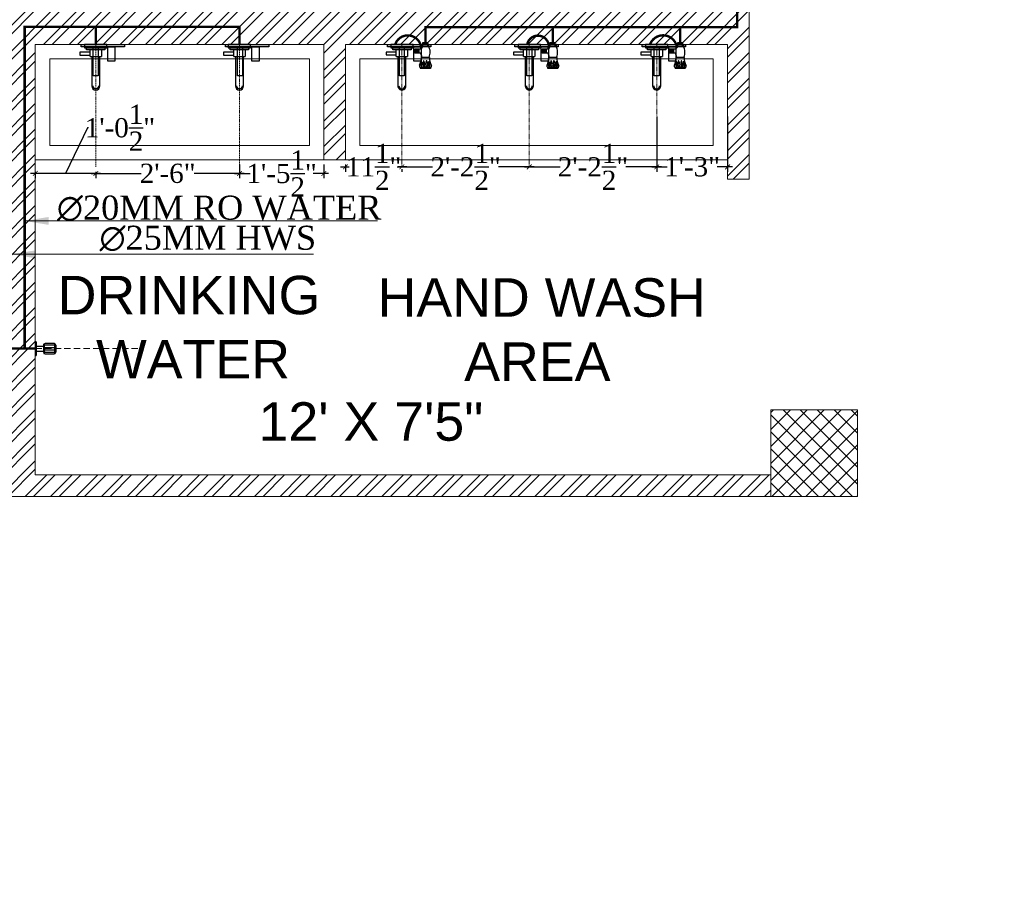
# Model space of a CAD drawing. Header units: inches. Extents: x 119662 to 158499, y 12149 to 20675.
# Tile 81 of 97: x 125035 to 125240, y 19256 to 19440. Entities that reach past the tile are written whole.
import ezdxf

# ---------------------------------------------------------------- set-up
doc = ezdxf.new("R2010")
doc.units = ezdxf.units.IN
doc.header["$MEASUREMENT"] = 0
doc.header["$PDMODE"] = 34
doc.linetypes.add('DASHED2', pattern=[0.375, 0.25, -0.125])
for name, color, linetype, lineweight in [('CENTER', 46, 'DASHED2', 9), ('PD_BRICK WALL_115', 134, 'Continuous', 30), ('PD_COLUMN', 2, 'Continuous', 60), ('PD_FIXTURE', 21, 'Continuous', 25), ('PD_HATCH', 45, 'Continuous', 9), ('PL. FICTURE', 4, 'Continuous', 25), ('PP RO ', 4, 'Continuous', 0), ('PP-Domestic  Cold Water Supply', 5, 'Continuous', 25), ('PP-TEXT', 7, 'Continuous', 40), ('RO WATER ', 4, 'Continuous', 15)]:
    doc.layers.add(name, color=color, linetype=linetype, lineweight=lineweight)
doc.layers.add('PD_025_TEXT', color=61, linetype='Continuous')
doc.layers.add('PP--DIM', color=7, linetype='Continuous')
doc.styles.add('MtX_Times_New_Roman', font='times.ttf')
doc.styles.add('style1', font='arial.ttf', dxfattribs={"height": 500})
doc.styles.add('TIMES NEW ROMAN', font='times.ttf', dxfattribs={"height": 4})
doc.dimstyles.new('PP-DIM', dxfattribs={"dimtxt": 4, "dimasz": 1, "dimexe": 1, "dimexo": 1, "dimgap": 0.09, "dimtad": 0, "dimdec": 1, "dimzin": 0, "dimdsep": 46, "dimlunit": 4, "dimtxsty": 'TIMES NEW ROMAN', "dimblk": 'ARCHTICK', "dimcen": 0.09, "dimdle": 1, "dimclrd": 256, "dimclre": 256, "dimclrt": 256, "dimadec": 0, "dimazin": 0, "dimtfac": 1, "dimtdec": 4, "dimtofl": 0, "dimtmove": 1, "dimatfit": 3, "dimfxl": 1, "dimtolj": 1, "dimtzin": 0, "dimlwd": -1, "dimlwe": -1, "dimarcsym": 0})

# ---------------------------------------------------------------- blocks, each defined once
blk = doc.blocks.new('ta0p3456')
at = {"color": 8, "ltscale": 12}
for points in [[(-4.5, 0), (4.5, 0), (4.5, -0.5), (-4.5, -0.5)], [(-1, -0.5), (-1, -6.5), (-2, -6.5), (-2, -0.5)], [(2.5, -0.5), (2.5, -3.5), (1, -3.5), (1, -0.5)]]:
    blk.add_lwpolyline(points, close=True, dxfattribs=at)
blk = doc.blocks.new('FIRST FLOOR')
at = {"layer": 'PD_HATCH', "lineweight": 5}
h = blk.add_hatch(dxfattribs=at)
h.set_pattern_fill('ANSI32', color=251, scale=10)
h.set_pattern_definition([(45, (139238.8868, 19346.3716), (-2.65165, 2.65165), []), (45, (139240.6546, 19346.3716), (-2.65165, 2.65165), [])])
h.paths.add_polyline_path([(139249.66, 19348.45), (139206.41, 19348.45), (139206.41, 19343.95), (139249.66, 19343.95)])
h.paths.add_polyline_path([(139164.41, 19348.45), (139121.16, 19348.45), (139121.16, 19343.95), (139164.41, 19343.95)], flags=17)
h.paths.add_polyline_path([(139207.66, 19260.75), (139207.66, 19265.25), (139121.16, 19265.25), (139121.16, 19420.75), (139044.16, 19420.75), (139044.16, 19364.75), (139082.16, 19364.75), (139082.16, 19369.25), (139048.66, 19369.25), (139048.66, 19416.25), (139116.66, 19416.25), (139116.66, 19369.25), (139112.16, 19369.25), (139112.16, 19364.75), (139116.66, 19364.75), (139116.66, 19316.75), (139112.16, 19316.75), (139112.16, 19312.25), (139116.66, 19312.25), (139116.66, 19265.25), (139060.66, 19265.25), (139060.66, 19260.75), (139194.16, 19260.75), (139194.16, 19254.75), (139198.66, 19254.75), (139198.66, 19260.75)])
h.paths.add_polyline_path([(139249.66, 19265.25), (139249.66, 19260.75), (139411.66, 19260.75), (139411.66, 19265.25), (139258.66, 19265.25), (139258.66, 19354.75), (139318.66, 19354.75), (139318.66, 19330.75), (139323.16, 19330.75), (139323.16, 19354.75), (139402.66, 19354.75), (139402.66, 19326.75), (139407.16, 19326.75), (139407.16, 19485.75), (139411.66, 19485.75), (139411.66, 19490.25), (139402.66, 19490.25), (139402.66, 19363.75), (139258.66, 19363.75), (139258.66, 19579.75), (139249.66, 19579.75)])
h = blk.add_hatch(dxfattribs=at)
h.set_pattern_fill('ANSI37', color=251, scale=20)
h.set_pattern_definition([(45, (284116.9407, 45358.2446), (-1.767766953, 1.767766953), []), (135, (284116.9407, 45358.2446), (-1.767766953, -1.767766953), [])])
h.paths.add_polyline_path([(139429.66, 19278.75), (139429.66, 19260.75), (139411.66, 19260.75), (139411.66, 19278.75)])
at = {"layer": 'PD_BRICK WALL_115', "color": 251, "lineweight": 5}
for points in [[(139411.66, 19265.25), (139258.66, 19265.25), (139258.66, 19354.75), (139318.66, 19354.75), (139318.66, 19330.75), (139323.16, 19330.75), (139323.16, 19354.75), (139402.66, 19354.75), (139402.66, 19326.75), (139407.16, 19326.75), (139407.16, 19485.75), (139411.66, 19485.75), (139411.66, 19490.25), (139402.66, 19490.25), (139402.66, 19363.75), (139258.66, 19363.75), (139258.66, 19579.75), (139249.66, 19579.75), (139249.66, 19265.25), (139249.66, 19265.25)], [(139411.66, 19260.75), (139249.66, 19260.75), (139249.66, 19265.25)]]:
    blk.add_lwpolyline(points, dxfattribs=at)
at = {"layer": 'PD_COLUMN', "color": 251, "lineweight": 5}
blk.add_lwpolyline([(139429.66, 19278.75), (139429.66, 19260.75), (139411.66, 19260.75), (139411.66, 19278.75)], close=True, dxfattribs=at)
at = {"layer": 'PD_FIXTURE', "color": 251, "lineweight": 5, "ltscale": 12}
for p, q in [((139318.66, 19330.75), (139258.66, 19330.75)), ((139402.66, 19330.75), (139323.16, 19330.75))]:
    blk.add_line(p, q, dxfattribs=at)
for points in [[(139261.66, 19333.75), (139315.66, 19333.75), (139315.66, 19351.75), (139261.66, 19351.75)], [(139326.16, 19333.75), (139399.66, 19333.75), (139399.66, 19351.75), (139326.16, 19351.75)]]:
    blk.add_lwpolyline(points, close=True, dxfattribs=at)
at = {"layer": 'PD_FIXTURE', "color": 251, "ltscale": 12}
for p in [(139272.72, 19354.75), (139302.72, 19354.75), (139336.41, 19354.75), (139362.91, 19354.75), (139389.41, 19354.75)]:
    blk.add_blockref('ta0p3456', p, dxfattribs=at)
at = {"layer": 'PD_025_TEXT', "color": 251, "insert": (139453.31, 19338.29), "char_height": 8, "width": 128.4952, "attachment_point": 1, "rotation": 90, "style": 'style1'}
blk.add_mtext('\\pi39.404;7\'4" WIDE\\P\\pi38.269;PASSAGE', dxfattribs=at)
at = {"layer": 'PD_025_TEXT', "color": 251, "char_height": 8, "attachment_point": 1, "style": 'style1'}
for s, insert, width in [('\\pi19.346;DRINKING\\P\\pi24.227; WATER', (139243.96, 19306.63), 91.7722), ('\\pi12.634;HAND WASH \\P\\pi30.661;AREA', (139317.21, 19306.13), 91.7722), ('\\pi23.376;12\' X 7\'5"', (139281.71, 19280.34), 91.7722), ('\\pi62.733;FOYER\\P\\pi58.944;11\'6" X 9\'', (139022.74, 19210.96), 162.9076)]:
    blk.add_mtext(s, dxfattribs=dict(at, insert=insert, width=width))
blk = doc.blocks.new('PP-SINGLE TAP BASIN')
at = {"layer": 'CENTER', "linetype": 'DASHED2'}
blk.add_line((457.2, 0), (0, 0), dxfattribs=at)
at = {"layer": 'PL. FICTURE', "color": 4}
for p, q in [((-6.8, 78.4), (-6.8, 96.4)), ((5.8, 96.4), (-6.8, 96.4)), ((-6.8, 87.4), (0, 87.4)), ((0, 78.4), (-6.8, 78.4)), ((5.9, 78.4), (-6.8, 78.4)), ((-5.6, 96.4), (-5.6, 78.4)), ((-4.5, 96.4), (-4.5, 78.4)), ((-3.4, 96.4), (-3.4, 78.4)), ((-2.3, 96.4), (-2.3, 78.4)), ((-1.1, 96.4), (-1.1, 78.4)), ((0, 101), (0, 74.4)), ((5.9, 101), (0, 101)), ((0, 74.4), (5.9, 74.4)), ((5.9, 74.4), (5.9, 101)), ((48.4, 102.8), (48.4, 72.7)), ((89.4, 106.7), (89.4, 69.2)), ((17.1, 69.9), (17.1, 48.2)), ((33.2, 63.9), (17.1, 63.9)), ((33.2, 61.9), (17.1, 61.9)), ((33.2, 60), (17.1, 60)), ((33.2, 58), (17.1, 58)), ((33.2, 56), (17.1, 56)), ((33.2, 54.1), (17.1, 54.1)), ((33.2, 52.1), (17.1, 52.1)), ((33.2, 50.1), (17.1, 50.1)), ((33.2, 50.1), (17.1, 50.1)), ((33.2, 48.2), (17.1, 48.2)), ((33.2, 70), (33.2, 48.2))]:
    blk.add_line(p, q, dxfattribs=at)
at = {"layer": 'PL. FICTURE'}
for p, q in [((20.4, 21.2), (45.4, 21.2)), ((45.4, -21.2), (45.4, 21.2)), ((154.8, 15.2), (45.4, 15.2)), ((45.4, -21.2), (20.4, -21.2)), ((45.4, -15.2), (154.8, -15.2))]:
    blk.add_line(p, q, dxfattribs=at)
at = {"layer": 'PL. FICTURE', "linetype": 'Continuous'}
blk.add_lwpolyline([(0, 41.7), (0, -41.7), (13.1, -41.7), (13.1, 41.7)], close=True, dxfattribs=at)
at = {"layer": 'PL. FICTURE'}
for points in [[(13.1, 34.2), (20.4, 34.2), (20.4, -34.2), (13.1, -34.2)], [(39.4, -21.2), (29.4, -21.2), (29.4, -59.4), (39.4, -59.4)]]:
    blk.add_lwpolyline(points, close=True, dxfattribs=at)
at = {"layer": 'PL. FICTURE', "color": 4}
for centre, radius, start, end in [((80.6, 104.9), 5.77, 31.4335, 109.9133), ((29.4, 60.7), 45, 64.9956, 121.5797), ((8.4, 67.9), 8.91, 13.5129, 106.5185), ((46.7, 49.8), 24.3, 86.0586, 123.9894), ((53.5, 146.8), 44.3, 263.3195, 304.5359), ((62.1, 91.8), 0.911, 112.3068, 247.6932), ((62.1, 81.1), 0.911, 112.3068, 247.6932), ((76.3, 68.5), 28.2, 90.6273, 120.998), ((71.2, 123.1), 33.5, 253.6094, 285.3435), ((76.3, 57.8), 28.2, 90.6273, 120.998), ((71.2, 112.4), 33.5, 253.6094, 285.3435), ((74.5, 59.5), 17.1, 57.6622, 132.7666), ((74.6, 88.1), 17.1, 57.6622, 132.7666), ((71.4, 124.1), 24.9, 250.2963, 290.4807), ((75.8, 75.8), 20.9, 66.6687, 89.4909), ((75.8, 65.1), 20.9, 66.6687, 89.4909), ((78.8, 79.2), 7.06, 279.3347, 312.6985), ((78.9, 107.8), 7.06, 279.3347, 312.6985), ((77.3, 97.5), 7.26, 292.6508, 339.7025), ((77.3, 86.8), 7.26, 292.6508, 339.7025), ((439.5, 88.1), 354.5, 176.8113, 183.3087), ((91.4, 120.6), 14, 245.192, 261.5484), ((43.9, -19.2), 92, 68.3225, 87.2128), ((71.3, 95.5), 24.9, 250.2963, 290.4807), ((81.1, 70.7), 5.39, 233.9467, 326.4616), ((83.8, 77.9), 10.3, 279.9211, 302.8376)]:
    blk.add_arc(centre, radius, start, end, dxfattribs=at)
at = {"layer": 'PL. FICTURE'}
for radius in [15.2, 15.2, 11]:
    blk.add_arc((154.8, 0), radius, 270, 90, dxfattribs=at)
blk = doc.blocks.new('TAP')
at = {"layer": 'CENTER', "linetype": 'DASHED2'}
blk.add_line((130144.77, 23333.23), (130144.77, 23358.7), dxfattribs=at)
at = {"layer": 'PL. FICTURE'}
for p, q in [((130143.59, 23356.17), (130143.59, 23357.56)), ((130143.59, 23356.17), (130145.95, 23356.17)), ((130143.92, 23356.17), (130143.92, 23350.07)), ((130145.61, 23350.07), (130145.61, 23356.17)), ((130145.95, 23357.56), (130145.95, 23356.17))]:
    blk.add_line(p, q, dxfattribs=at)
at = {"layer": 'PL. FICTURE', "linetype": 'Continuous'}
blk.add_lwpolyline([(130147.09, 23358.7), (130142.44, 23358.7), (130142.44, 23357.97), (130147.09, 23357.97)], close=True, dxfattribs=at)
at = {"layer": 'PL. FICTURE'}
for points in [[(130146.67, 23357.97), (130146.67, 23357.56), (130142.86, 23357.56), (130142.86, 23357.97)], [(130143.59, 23356.5), (130143.59, 23357.06), (130141.46, 23357.06), (130141.46, 23356.5)]]:
    blk.add_lwpolyline(points, close=True, dxfattribs=at)
for radius in [0.847, 0.847, 0.612]:
    blk.add_arc((130144.77, 23350.07), radius, 180, 0, dxfattribs=at)
blk = doc.blocks.new('AQUAGUARD-PP')
at = {"layer": 'CENTER', "ltscale": 5}
blk.add_line((0, 0), (19.94, 0), dxfattribs=at)
at = {"layer": 'PL. FICTURE', "color": 205, "ltscale": 12}
for p, q in [((0, 1.37), (0, -1.37)), ((0, 1.37), (0.06, 1.37)), ((0.23, -1.2), (0.23, 1.2)), ((0.23, 0.47), (1.57, 0.47)), ((1.57, 0.64), (1.57, -0.71)), ((1.74, 0.93), (1.74, -1)), ((1.76, 0.06), (1.91, 0.22)), ((1.76, 0.06), (1.76, -0.16)), ((3.65, 0.97), (1.91, 0.97)), ((1.91, 0.71), (3.65, 0.71)), ((1.91, 0.22), (3.65, 0.22)), ((3.65, 0.22), (3.8, 0.06)), ((3.8, 0.06), (3.8, -0.16)), ((3.82, -1), (3.82, 0.93)), ((3.99, 0.64), (3.99, -0.71)), ((0, -1.37), (0.06, -1.37)), ((0.23, -0.47), (1.57, -0.47)), ((1.76, -0.16), (1.91, -0.31)), ((3.65, -0.31), (1.91, -0.31)), ((1.91, -0.71), (3.65, -0.71)), ((1.91, -1.05), (3.65, -1.05)), ((3.8, -0.16), (3.65, -0.31))]:
    blk.add_line(p, q, dxfattribs=at)
for centre, radius, start, end in [((0.06, 1.2), 0.168, 359.9952, 89.9952), ((1.91, 0.64), 0.336, 89.9952, 179.9956), ((1.91, 0.88), 0.168, 179.9952, 269.9952), ((3.65, 0.64), 0.336, 359.9952, 89.9952), ((3.65, 0.88), 0.168, 270.0048, 0.0048), ((0.06, -1.2), 0.168, 269.9952, 359.9952), ((1.91, -0.71), 0.336, 179.9956, 269.9952), ((1.91, -0.88), 0.168, 90.0048, 180.0048), ((3.65, -0.71), 0.336, 269.9952, 359.9952), ((3.65, -0.88), 0.168, 359.9952, 89.9952)]:
    blk.add_arc(centre, radius, start, end, dxfattribs=at)
blk = doc.blocks.new('_ArchTick')
at = {"color": 251, "linetype": 'ByBlock', "const_width": 0.15}
blk.add_lwpolyline([(-0.5, -0.5), (0.5, 0.5)], dxfattribs=at)
blk = doc.blocks.new('*D711')
at = {"layer": 'Defpoints', "color": 0, "transparency": 16777216}
for p in [(654.25, -230), (669, -230), (654.25, -241.46)]:
    blk.add_point(p, dxfattribs=at)
at = {"layer": 'PP--DIM', "ltscale": 12, "transparency": 16777216}
for p, q in [((654.25, -231), (654.25, -242.46)), ((669, -231), (669, -242.46)), ((653.25, -241.46), (656.4, -241.46)), ((670, -241.46), (666.85, -241.46))]:
    blk.add_line(p, q, dxfattribs=at)
at = {"layer": 'PP--DIM', "transparency": 16777216, "rotation": 180}
blk.add_blockref('_ArchTick', (654.25, -241.46), dxfattribs=at)
at = {"layer": 'PP--DIM', "transparency": 16777216}
blk.add_blockref('_ArchTick', (669, -241.46), dxfattribs=at)
at = {"layer": 'PP--DIM', "transparency": 16777216, "insert": (661.62, -241.46), "char_height": 4, "attachment_point": 5, "style": 'TIMES NEW ROMAN'}
blk.add_mtext('\\A1;1\'-3"', dxfattribs=at)
blk = doc.blocks.new('*D712')
at = {"layer": 'Defpoints', "color": 0, "transparency": 16777216}
for p in [(654.25, -230), (627.75, -241.46), (627.75, -241.46)]:
    blk.add_point(p, dxfattribs=at)
at = {"layer": 'PP--DIM', "ltscale": 12, "transparency": 16777216}
for p, q in [((654.25, -231), (654.25, -242.46)), ((626.75, -241.46), (634.14, -241.46)), ((655.25, -241.46), (647.86, -241.46)), ((627.75, -242.46), (627.75, -242.46))]:
    blk.add_line(p, q, dxfattribs=at)
at = {"layer": 'PP--DIM', "transparency": 16777216, "rotation": 180}
blk.add_blockref('_ArchTick', (627.75, -241.46), dxfattribs=at)
at = {"layer": 'PP--DIM', "transparency": 16777216}
blk.add_blockref('_ArchTick', (654.25, -241.46), dxfattribs=at)
at = {"layer": 'PP--DIM', "transparency": 16777216, "insert": (641, -241.46), "char_height": 4, "attachment_point": 5, "style": 'TIMES NEW ROMAN'}
blk.add_mtext('\\A1;2\'-2{\\H1.000000x;\\S1/2;}"', dxfattribs=at)
blk = doc.blocks.new('*D713')
at = {"layer": 'Defpoints', "color": 0, "transparency": 16777216}
for p in [(601.25, -240.96), (601.25, -241.46), (627.75, -241.46)]:
    blk.add_point(p, dxfattribs=at)
at = {"layer": 'PP--DIM', "ltscale": 12, "transparency": 16777216}
for p, q in [((600.25, -241.46), (607.64, -241.46)), ((628.75, -241.46), (621.36, -241.46)), ((627.75, -240.46), (627.75, -240.46)), ((601.25, -241.96), (601.25, -242.46))]:
    blk.add_line(p, q, dxfattribs=at)
at = {"layer": 'PP--DIM', "transparency": 16777216, "rotation": 180}
blk.add_blockref('_ArchTick', (601.25, -241.46), dxfattribs=at)
at = {"layer": 'PP--DIM', "transparency": 16777216}
blk.add_blockref('_ArchTick', (627.75, -241.46), dxfattribs=at)
at = {"layer": 'PP--DIM', "transparency": 16777216, "insert": (614.5, -241.46), "char_height": 4, "attachment_point": 5, "style": 'TIMES NEW ROMAN'}
blk.add_mtext('\\A1;2\'-2{\\H1.000000x;\\S1/2;}"', dxfattribs=at)
blk = doc.blocks.new('*D714')
at = {"layer": 'Defpoints', "color": 0, "transparency": 16777216}
for p in [(589.5, -240), (589.5, -241.46), (601.25, -240.96)]:
    blk.add_point(p, dxfattribs=at)
at = {"layer": 'PP--DIM', "ltscale": 12, "transparency": 16777216}
for p, q in [((588.5, -241.46), (590.31, -241.46)), ((589.5, -241), (589.5, -242.46)), ((602.25, -241.46), (600.44, -241.46)), ((601.25, -241.96), (601.25, -242.46))]:
    blk.add_line(p, q, dxfattribs=at)
at = {"layer": 'PP--DIM', "transparency": 16777216, "rotation": 180}
blk.add_blockref('_ArchTick', (589.5, -241.46), dxfattribs=at)
at = {"layer": 'PP--DIM', "transparency": 16777216}
blk.add_blockref('_ArchTick', (601.25, -241.46), dxfattribs=at)
at = {"layer": 'PP--DIM', "transparency": 16777216, "insert": (595.37, -241.46), "char_height": 4, "attachment_point": 5, "style": 'TIMES NEW ROMAN'}
blk.add_mtext('\\A1;11{\\H1.000000x;\\S1/2;}"', dxfattribs=at)
blk = doc.blocks.new('*D715')
at = {"layer": 'Defpoints', "color": 0, "transparency": 16777216}
for p in [(567.46, -240), (585, -240), (567.46, -242.83)]:
    blk.add_point(p, dxfattribs=at)
at = {"layer": 'PP--DIM', "ltscale": 12, "transparency": 16777216}
for p, q in [((567.46, -241), (567.46, -243.83)), ((585, -241), (585, -243.83)), ((566.46, -242.83), (569.66, -242.83)), ((586, -242.83), (582.81, -242.83))]:
    blk.add_line(p, q, dxfattribs=at)
at = {"layer": 'PP--DIM', "transparency": 16777216, "rotation": 180}
blk.add_blockref('_ArchTick', (567.46, -242.83), dxfattribs=at)
at = {"layer": 'PP--DIM', "transparency": 16777216}
blk.add_blockref('_ArchTick', (585, -242.83), dxfattribs=at)
at = {"layer": 'PP--DIM', "transparency": 16777216, "insert": (576.23, -242.83), "char_height": 4, "attachment_point": 5, "style": 'TIMES NEW ROMAN'}
blk.add_mtext('\\A1;1\'-5{\\H1.000000x;\\S1/2;}"', dxfattribs=at)
blk = doc.blocks.new('*D716')
at = {"layer": 'Defpoints', "color": 0, "transparency": 16777216}
for p in [(537.59, -241.46), (567.46, -240), (537.59, -242.83)]:
    blk.add_point(p, dxfattribs=at)
at = {"layer": 'PP--DIM', "ltscale": 12, "transparency": 16777216}
for p, q in [((567.46, -241), (567.46, -243.83)), ((536.59, -242.83), (547.02, -242.83)), ((537.59, -242.46), (537.59, -243.83)), ((568.46, -242.83), (558.03, -242.83))]:
    blk.add_line(p, q, dxfattribs=at)
at = {"layer": 'PP--DIM', "transparency": 16777216, "rotation": 180}
blk.add_blockref('_ArchTick', (537.59, -242.83), dxfattribs=at)
at = {"layer": 'PP--DIM', "transparency": 16777216}
blk.add_blockref('_ArchTick', (567.46, -242.83), dxfattribs=at)
at = {"layer": 'PP--DIM', "transparency": 16777216, "insert": (552.53, -242.83), "char_height": 4, "attachment_point": 5, "style": 'TIMES NEW ROMAN'}
blk.add_mtext('\\A1;2\'-6"', dxfattribs=at)
blk = doc.blocks.new('*D717')
at = {"layer": 'Defpoints', "color": 0, "transparency": 16777216}
for p in [(525, -241.46), (537.59, -241.46), (525, -242.83)]:
    blk.add_point(p, dxfattribs=at)
at = {"layer": 'PP--DIM', "ltscale": 12, "transparency": 16777216}
for p, q in [((535.86, -233.32), (531.29, -242.83)), ((536.04, -233.32), (535.86, -233.32)), ((538.59, -242.83), (524, -242.83)), ((525, -242.46), (525, -243.83)), ((537.59, -242.46), (537.59, -243.83))]:
    blk.add_line(p, q, dxfattribs=at)
at = {"layer": 'PP--DIM', "transparency": 16777216, "rotation": 180}
blk.add_blockref('_ArchTick', (525, -242.83), dxfattribs=at)
at = {"layer": 'PP--DIM', "transparency": 16777216}
blk.add_blockref('_ArchTick', (537.59, -242.83), dxfattribs=at)
at = {"layer": 'PP--DIM', "transparency": 16777216, "insert": (542.61, -233.32), "char_height": 4, "attachment_point": 5, "style": 'TIMES NEW ROMAN'}
blk.add_mtext('\\A1;1\'-0{\\H1.000000x;\\S1/2;}"', dxfattribs=at)
blk = doc.blocks.new('zw$A087')
at = {"layer": 'PP-Domestic  Cold Water Supply'}
for points in [[(517.41, -192.96, 0.5, 0.5, 0), (517.41, -279.25, 0.5, 0.5, 0), (525, -279.25, 0.5, 0.5, 0)], [(606.13, -216, 0.5, 0.5, 0), (606.13, -212.43, 0.5, 0.5, 0), (670.97, -212.43, 0.5, 0.5, 0), (670.97, -193.54, 0.5, 0.5, 0)]]:
    blk.add_lwpolyline(points, format="xyseb", dxfattribs=at)
at = {"layer": 'PP-Domestic  Cold Water Supply', "const_width": 0.5}
for points in [[(632.63, -216), (632.63, -212.43)], [(659.13, -216), (659.13, -212.43)]]:
    blk.add_lwpolyline(points, dxfattribs=at)
for points in [[(599.85, -216, -0.850155), (605.25, -216.91)], [(627.31, -216, -1.008847), (631.75, -216.91)], [(652.8, -216.17, -0.820813), (658.46, -216.72)]]:
    blk.add_lwpolyline(points, format="xyb", dxfattribs=at)
at = {"layer": 'RO WATER ', "lineweight": 53, "const_width": 0.5}
for points in [[(525, -279.25), (522.79, -279.25), (522.79, -212.33), (567.46, -212.33), (567.46, -216)], [(537.59, -216), (537.59, -212.33)]]:
    blk.add_lwpolyline(points, dxfattribs=at)
at = {"layer": 'PL. FICTURE', "xscale": 0.05568956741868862, "yscale": 0.05568956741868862, "zscale": 0.05568956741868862, "rotation": 269.9999999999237}
for p in [(601.25, -216), (627.75, -216), (654.25, -216)]:
    blk.add_blockref('PP-SINGLE TAP BASIN', p, dxfattribs=at)
at = {"layer": 'PL. FICTURE', "xscale": 1.068719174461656, "yscale": 1.068719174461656, "zscale": 1.068719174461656}
blk.add_blockref('AQUAGUARD-PP', (525, -279.25), dxfattribs=at)
at = {"layer": 'PP RO ', "lineweight": 53, "xscale": 0.9999999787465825, "yscale": 0.9999999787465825, "zscale": 0.9999999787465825}
for p in [(-129607.18, -23574.7), (-129577.3, -23574.7)]:
    blk.add_blockref('TAP', p, dxfattribs=at)
at = {"layer": 'PP-TEXT', "style": 'MtX_Times_New_Roman'}
for s, p in [('∅20MM RO WATER', (529.49, -252.44)), ('∅25MM HWS ', (538.35, -258.7))]:
    blk.add_text(s, height=5, dxfattribs=at).set_placement(p)
at = {"layer": 'PP--DIM', "ltscale": 12}
dim = blk.add_linear_dim(base=(525, -242.83), p1=(537.59, -241.46), p2=(525, -241.46), dimstyle='PP-DIM', override={"dimblk": 'ArchTick'}, dxfattribs=at)
dim.commit()
dim.dimension.update_dxf_attribs({"geometry": '*D717', "text_midpoint": (536.13, -233.32), "dimtype": 128})
for base, p1, p2, picture, middle in [((627.75, -241.46), (654.25, -230), (627.75, -241.46), '*D712', (641, -241.46)), ((654.249997, -241.461532), (669, -230), (654.249997, -230), '*D711', (661.624998, -241.461532)), ((589.5, -241.461532), (601.249998, -240.961532), (589.5, -240), '*D714', (595.374999, -241.461532)), ((601.25, -241.46), (627.75, -241.46), (601.25, -240.96), '*D713', (614.5, -241.46)), ((537.59, -242.83), (567.46, -240), (537.59, -241.46), '*D716', (552.53, -242.83)), ((567.46, -242.83), (585, -240), (567.46, -240), '*D715', (576.23, -242.83))]:
    dim = blk.add_linear_dim(base=base, p1=p1, p2=p2, dimstyle='PP-DIM', override={"dimblk": 'ArchTick'}, dxfattribs=at)
    dim.commit()
    dim.dimension.update_dxf_attribs({"geometry": picture, "text_midpoint": middle})
at = {"layer": 'PP-TEXT', "lineweight": 70, "ltscale": 12}
for points in [[(522.79, -252.7), (596.17, -252.7)], [(520.04, -259.64), (582.85, -259.64)]]:
    blk.add_leader(points, dimstyle='PP-DIM', override={"dimtxt": 8.5, "dimasz": 5, "dimtad": 0, "dimdec": 1, "dimcen": 0, "dimtfac": 12, "dimtdec": 1, "dimfxl": 7, "dimfxlon": 1, "dimlwd": 18, "dimarcsym": 1}, dxfattribs=at)

msp = doc.modelspace()

# ---------------------------------------------------------------- block references
at = {"color": 8}
msp.add_blockref('FIRST FLOOR', (-14220.26, 79.93), dxfattribs=at)

# ---------------------------------------------------------------- next in the draw order: block references
msp.add_blockref('zw$A087', (124513.4, 19650.68))

doc.saveas('drawing.dxf')
